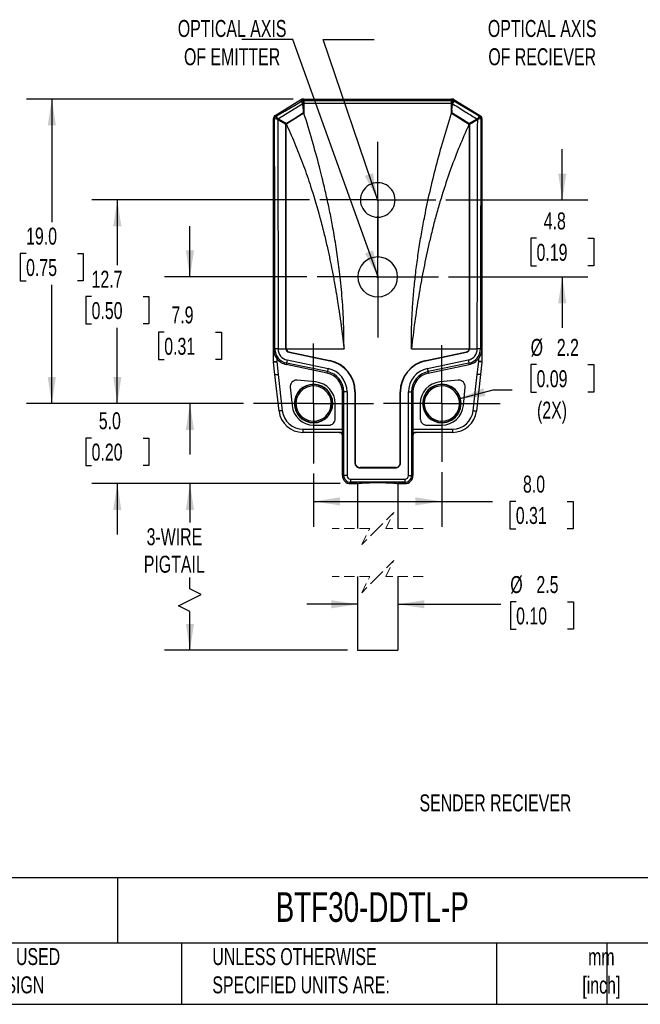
# Model space of a CAD drawing. Header units: millimetres. Extents: x 3 to 137, y 3 to 105.
# Tile 2 of 5: x 72 to 110, y 3 to 65. Entities that reach past the tile are written whole.
import ezdxf

# ---------------------------------------------------------------- set-up
doc = ezdxf.new("R2010")
doc.units = ezdxf.units.MM
doc.header["$LTSCALE"] = 0.5
doc.linetypes.add('CENTERX2', pattern=[20.32, 12.7, -2.54, 2.54, -2.54])
doc.linetypes.add('HIDDEN', pattern=[1.905, 1.27, -0.635])
doc.layers.add('CENTER', color=40, linetype='CENTERX2')
doc.layers.add('DIMENSIONS', color=140, linetype='Continuous', lineweight=25)
doc.layers.add('TEXT', color=140, linetype='Continuous', lineweight=25)
doc.styles.add('SLDTEXTSTYLE0', font='TXT', dxfattribs={"width": 0.7})
doc.dimstyles.new('SLDDIMSTYLE0', dxfattribs={"dimtxt": 1.079004, "dimasz": 1.651, "dimexe": 0, "dimexo": 0.0625, "dimgap": 0.269751, "dimtad": 0, "dimtih": 1, "dimtoh": 1, "dimrnd": 1e-09, "dimzin": 12, "dimdsep": 46, "dimtxsty": 'SLDTEXTSTYLE0', "dimsah": 1, "dimcen": 0.09, "dimadec": 0, "dimazin": 3, "dimtfac": 1, "dimtmove": 0, "dimatfit": 0, "dimfxl": 0, "dimfrac": 2, "dimtolj": 1, "dimtzin": 12, "dimarcsym": 0})
doc.dimstyles.new('SLDDIMSTYLE1', dxfattribs={"dimtxt": 1.079004, "dimasz": 1.651, "dimexe": 0, "dimexo": 0.0625, "dimgap": 0.269751, "dimtad": 0, "dimtih": 1, "dimtoh": 1, "dimrnd": 1e-09, "dimzin": 12, "dimdsep": 46, "dimtxsty": 'SLDTEXTSTYLE0', "dimsah": 1, "dimcen": 0.09, "dimadec": 0, "dimazin": 3, "dimtfac": 1, "dimtofl": 0, "dimtmove": 0, "dimatfit": 3, "dimfxl": 0, "dimfrac": 2, "dimtolj": 1, "dimtzin": 12, "dimarcsym": 0})
doc.dimstyles.new('SLDDIMSTYLE2', dxfattribs={"dimtxt": 1.079004, "dimasz": 1.651, "dimexe": 0, "dimexo": 0.0625, "dimgap": 0.269751, "dimtad": 0, "dimtih": 1, "dimtoh": 1, "dimrnd": 1e-09, "dimzin": 4, "dimdsep": 46, "dimtxsty": 'SLDTEXTSTYLE0', "dimsah": 1, "dimcen": 0.09, "dimadec": 0, "dimazin": 1, "dimtfac": 1, "dimtofl": 0, "dimtmove": 0, "dimatfit": 3, "dimfxl": 0, "dimfrac": 2, "dimtolj": 1, "dimtzin": 12, "dimarcsym": 0})
doc.dimstyles.new('SLDDIMSTYLE3', dxfattribs={"dimtxt": 1.079004, "dimasz": 1.651, "dimexe": 0, "dimexo": 0.0625, "dimgap": 0.269751, "dimtad": 0, "dimtih": 1, "dimtoh": 1, "dimrnd": 1e-09, "dimzin": 12, "dimdsep": 46, "dimtxsty": 'SLDTEXTSTYLE0', "dimsah": 1, "dimcen": 0, "dimadec": 0, "dimazin": 3, "dimtfac": 1, "dimtofl": 0, "dimtmove": 0, "dimatfit": 3, "dimfxl": 0, "dimfrac": 2, "dimtolj": 1, "dimtzin": 12, "dimarcsym": 0})
doc.dimstyles.new('SLDDIMSTYLE4', dxfattribs={"dimtxt": 1.079004, "dimasz": 1.651, "dimexe": 0, "dimexo": 0.0625, "dimgap": 0.269751, "dimtad": 0, "dimtih": 1, "dimtoh": 1, "dimrnd": 1e-09, "dimzin": 4, "dimdsep": 46, "dimtxsty": 'SLDTEXTSTYLE0', "dimsah": 1, "dimcen": 0.09, "dimadec": 0, "dimazin": 1, "dimtfac": 1, "dimtmove": 0, "dimatfit": 0, "dimfxl": 0, "dimfrac": 2, "dimtolj": 1, "dimtzin": 12, "dimarcsym": 0})
doc.dimstyles.new('SLDDIMSTYLE7', dxfattribs={"dimtxt": 0.18, "dimasz": 1.651, "dimexe": 0, "dimexo": 0.0625, "dimgap": 0, "dimtad": 0, "dimtih": 1, "dimtoh": 1, "dimdec": 0, "dimrnd": 1e-09, "dimzin": 0, "dimdsep": 46, "dimtxsty": 'Standard', "dimsah": 1, "dimcen": 0.09, "dimadec": 0, "dimazin": 0, "dimtfac": 1.651, "dimtdec": 0, "dimtofl": 0, "dimtmove": 0, "dimatfit": 3, "dimfxl": 0, "dimfrac": 2, "dimtolj": 1, "dimtzin": 0, "dimarcsym": 0})

# ---------------------------------------------------------------- blocks, each defined once
blk = doc.blocks.new('_D')
at = {"layer": 'DIMENSIONS'}
for p, q in [((82.407, 48.562), (82.407, 51.737)), ((89.696, 48.562), (80.819, 48.562)), ((80.804, 45.113), (80.441, 45.113)), ((80.441, 45.113), (80.441, 43.398)), ((84.01, 45.113), (84.372, 45.113)), ((84.372, 45.113), (84.372, 43.398)), ((80.441, 43.398), (80.804, 43.398)), ((84.372, 43.398), (84.01, 43.398)), ((85.739, 40.662), (80.819, 40.662)), ((82.407, 40.662), (82.407, 37.487))]:
    blk.add_line(p, q, dxfattribs=at)
for points in [[(82.407, 48.562), (82.661, 50.213), (82.153, 50.213)], [(82.407, 40.662), (82.153, 39.011), (82.661, 39.011)]]:
    blk.add_solid(points, dxfattribs=at)
at = {"layer": 'DIMENSIONS', "char_height": 1.0583, "attachment_point": 1, "style": 'SLDTEXTSTYLE0'}
for s, insert in [('7.9', (81.252, 46.719)), ('0.31', (80.804, 44.762))]:
    blk.add_mtext(s, dxfattribs=dict(at, insert=insert))
blk = doc.blocks.new('_D_1')
at = {"layer": 'DIMENSIONS'}
for p, q in [((89.861, 53.362), (76.289, 53.362)), ((77.877, 53.362), (77.877, 49.298)), ((76.274, 47.342), (75.911, 47.342)), ((75.911, 47.342), (75.911, 45.627)), ((79.48, 47.342), (79.842, 47.342)), ((79.842, 47.342), (79.842, 45.627)), ((75.911, 45.627), (76.274, 45.627)), ((79.842, 45.627), (79.48, 45.627)), ((77.877, 40.662), (77.877, 45.385)), ((85.739, 40.662), (76.289, 40.662))]:
    blk.add_line(p, q, dxfattribs=at)
for points in [[(77.877, 53.362), (77.623, 51.711), (78.131, 51.711)], [(77.877, 40.662), (78.131, 42.313), (77.623, 42.313)]]:
    blk.add_solid(points, dxfattribs=at)
at = {"layer": 'DIMENSIONS', "char_height": 1.0583, "attachment_point": 1, "style": 'SLDTEXTSTYLE0'}
for s, insert in [('12.7', (76.274, 48.948)), ('0.50', (76.274, 46.991))]:
    blk.add_mtext(s, dxfattribs=dict(at, insert=insert))
blk = doc.blocks.new('_D_2')
at = {"layer": 'DIMENSIONS'}
for p, q in [((88.836, 59.662), (72.205, 59.662)), ((73.793, 59.662), (73.793, 51.985)), ((72.19, 50.028), (71.827, 50.028)), ((71.827, 50.028), (71.827, 48.314)), ((75.396, 50.028), (75.758, 50.028)), ((75.758, 50.028), (75.758, 48.314)), ((71.827, 48.314), (72.19, 48.314)), ((73.793, 40.662), (73.793, 48.072)), ((75.758, 48.314), (75.396, 48.314)), ((85.739, 40.662), (72.205, 40.662))]:
    blk.add_line(p, q, dxfattribs=at)
for points in [[(73.793, 59.662), (73.539, 58.011), (74.047, 58.011)], [(73.793, 40.662), (74.047, 42.313), (73.539, 42.313)]]:
    blk.add_solid(points, dxfattribs=at)
at = {"layer": 'DIMENSIONS', "char_height": 1.0583, "attachment_point": 1, "style": 'SLDTEXTSTYLE0'}
for s, insert in [('19.0', (72.19, 51.634)), ('0.75', (72.19, 49.678))]:
    blk.add_mtext(s, dxfattribs=dict(at, insert=insert))
blk = doc.blocks.new('_D_3')
at = {"layer": 'DIMENSIONS'}
for p, q in [((104.018, 43.087), (103.656, 43.087)), ((103.656, 43.087), (103.656, 41.372)), ((107.224, 43.087), (107.587, 43.087)), ((107.587, 43.087), (107.587, 41.372)), ((99.177, 40.947), (101.314, 41.52)), ((101.314, 41.52), (102.5, 41.52)), ((103.656, 41.372), (104.018, 41.372)), ((107.587, 41.372), (107.224, 41.372))]:
    blk.add_line(p, q, dxfattribs=at)
blk.add_solid([(99.177, 40.947), (100.837, 41.129), (100.706, 41.62)], dxfattribs=at)
at = {"layer": 'DIMENSIONS', "char_height": 1.0583, "attachment_point": 1, "style": 'SLDTEXTSTYLE0'}
for s, insert in [('%%c', (103.652, 44.692)), ('2.2', (105.281, 44.692)), ('0.09', (104.018, 42.736)), ('(2X)', (104.048, 40.78))]:
    blk.add_mtext(s, dxfattribs=dict(at, insert=insert))
blk = doc.blocks.new('_D_4')
at = {"layer": 'DIMENSIONS'}
for p, q in [((105.621, 53.362), (105.621, 56.537)), ((98.368, 53.362), (107.209, 53.362)), ((104.018, 50.978), (103.656, 50.978)), ((103.656, 50.978), (103.656, 49.263)), ((107.224, 50.978), (107.587, 50.978)), ((107.587, 50.978), (107.587, 49.263)), ((103.656, 49.263), (104.018, 49.263)), ((107.587, 49.263), (107.224, 49.263)), ((98.533, 48.562), (107.209, 48.562)), ((105.621, 48.562), (105.621, 45.387))]:
    blk.add_line(p, q, dxfattribs=at)
for points in [[(105.621, 53.362), (105.875, 55.013), (105.367, 55.013)], [(105.621, 48.562), (105.367, 46.911), (105.875, 46.911)]]:
    blk.add_solid(points, dxfattribs=at)
at = {"layer": 'DIMENSIONS', "char_height": 1.0583, "attachment_point": 1, "style": 'SLDTEXTSTYLE0'}
for s, insert in [('4.8', (104.467, 52.584)), ('0.19', (104.018, 50.627))]:
    blk.add_mtext(s, dxfattribs=dict(at, insert=insert))
blk = doc.blocks.new('_D_5')
at = {"layer": 'DIMENSIONS'}
for p, q in [((102.746, 28.289), (102.384, 28.289)), ((102.384, 28.289), (102.384, 26.574)), ((105.953, 28.289), (106.315, 28.289)), ((106.315, 28.289), (106.315, 26.574)), ((92.864, 28.137), (89.689, 28.137)), ((95.364, 28.137), (101.785, 28.137)), ((102.384, 26.574), (102.746, 26.574)), ((106.315, 26.574), (105.953, 26.574))]:
    blk.add_line(p, q, dxfattribs=at)
for points in [[(92.864, 28.137), (91.213, 28.391), (91.213, 27.883)], [(95.364, 28.137), (97.015, 27.883), (97.015, 28.391)]]:
    blk.add_solid(points, dxfattribs=at)
at = {"layer": 'DIMENSIONS', "char_height": 1.0583, "attachment_point": 1, "style": 'SLDTEXTSTYLE0'}
for s, insert in [('%%c', (102.381, 29.895)), ('2.5', (104.01, 29.895)), ('0.10', (102.746, 27.938))]:
    blk.add_mtext(s, dxfattribs=dict(at, insert=insert))
blk = doc.blocks.new('_D_6')
at = {"layer": 'DIMENSIONS'}
for p, q in [((91.779, 35.663), (80.819, 35.663)), ((82.407, 35.663), (82.407, 33.228)), ((82.407, 29.094), (82.407, 29.799)), ((83.112, 28.741), (82.407, 29.094)), ((81.701, 28.035), (83.112, 28.741)), ((82.407, 27.683), (81.701, 28.035)), ((82.407, 25.263), (82.407, 27.683)), ((92.229, 25.263), (80.819, 25.263))]:
    blk.add_line(p, q, dxfattribs=at)
for points in [[(82.407, 35.663), (82.153, 34.012), (82.661, 34.012)], [(82.407, 25.263), (82.661, 26.914), (82.153, 26.914)]]:
    blk.add_solid(points, dxfattribs=at)
at = {"layer": 'DIMENSIONS', "char_height": 1.0583, "attachment_point": 1, "style": 'SLDTEXTSTYLE0'}
for s, insert in [('3-WIRE', (79.705, 32.878)), ('PIGTAIL', (79.529, 31.163))]:
    blk.add_mtext(s, dxfattribs=dict(at, insert=insert))
blk = doc.blocks.new('_D_7')
at = {"layer": 'DIMENSIONS'}
for p, q in [((77.877, 40.662), (77.877, 43.837)), ((85.739, 40.662), (76.289, 40.662)), ((76.274, 38.51), (75.911, 38.51)), ((75.911, 38.51), (75.911, 36.795)), ((79.48, 38.51), (79.842, 38.51)), ((79.842, 38.51), (79.842, 36.795)), ((75.911, 36.795), (76.274, 36.795)), ((79.842, 36.795), (79.48, 36.795)), ((91.779, 35.663), (76.289, 35.663)), ((77.877, 35.663), (77.877, 32.488))]:
    blk.add_line(p, q, dxfattribs=at)
for points in [[(77.877, 40.662), (78.131, 42.313), (77.623, 42.313)], [(77.877, 35.663), (77.623, 34.012), (78.131, 34.012)]]:
    blk.add_solid(points, dxfattribs=at)
at = {"layer": 'DIMENSIONS', "char_height": 1.0583, "attachment_point": 1, "style": 'SLDTEXTSTYLE0'}
for s, insert in [('5.0', (76.723, 40.116)), ('0.20', (76.274, 38.159))]:
    blk.add_mtext(s, dxfattribs=dict(at, insert=insert))
blk = doc.blocks.new('_D_8')
at = {"layer": 'DIMENSIONS'}
for p, q in [((90.114, 36.287), (90.114, 32.968)), ((98.114, 36.387), (98.114, 32.968)), ((90.114, 34.555), (98.114, 34.555)), ((98.114, 34.555), (101.266, 34.555)), ((102.724, 34.555), (102.362, 34.555)), ((102.362, 34.555), (102.362, 32.84)), ((105.93, 34.555), (106.293, 34.555)), ((106.293, 34.555), (106.293, 32.84)), ((102.362, 32.84), (102.724, 32.84)), ((106.293, 32.84), (105.93, 32.84))]:
    blk.add_line(p, q, dxfattribs=at)
for points in [[(90.114, 34.555), (91.765, 34.301), (91.765, 34.809)], [(98.114, 34.555), (96.463, 34.809), (96.463, 34.301)]]:
    blk.add_solid(points, dxfattribs=at)
at = {"layer": 'DIMENSIONS', "char_height": 1.0583, "attachment_point": 1, "style": 'SLDTEXTSTYLE0'}
for s, insert in [('8.0', (103.173, 36.161)), ('0.31', (102.724, 34.205))]:
    blk.add_mtext(s, dxfattribs=dict(at, insert=insert))
blk = doc.blocks.new('SW_CENTERMARKSYMBOL_0')
at = {"layer": 'CENTER', "color": 0}
for p, q in [((0, 2.54), (0, 3.619)), ((0, 0), (0, 2.54)), ((-2.54, 0), (-3.619, 0)), ((0, 0), (-2.54, 0)), ((0, 0), (0, -2.54)), ((0, 0), (2.54, 0)), ((2.54, 0), (3.619, 0)), ((0, -2.54), (0, -3.619))]:
    blk.add_line(p, q, dxfattribs=at)
blk = doc.blocks.new('SW_CENTERMARKSYMBOL_1')
at = {"layer": 'CENTER', "color": 0}
for p, q in [((0, 2.54), (0, 3.784)), ((0, 0), (0, 2.54)), ((-2.54, 0), (-3.784, 0)), ((0, 0), (-2.54, 0)), ((0, 0), (0, -2.54)), ((0, 0), (2.54, 0)), ((2.54, 0), (3.784, 0)), ((0, -2.54), (0, -3.784))]:
    blk.add_line(p, q, dxfattribs=at)
blk = doc.blocks.new('SW_CENTERMARKSYMBOL_2')
at = {"layer": 'CENTER', "color": 0}
for p, q in [((0, 2.54), (0, 3.64)), ((0, 0), (0, 2.54)), ((-2.54, 0), (-3.64, 0)), ((0, 0), (-2.54, 0)), ((0, 0), (0, -2.54)), ((0, 0), (2.54, 0)), ((2.54, 0), (3.64, 0)), ((0, -2.54), (0, -3.64))]:
    blk.add_line(p, q, dxfattribs=at)
blk = doc.blocks.new('SW_CENTERMARKSYMBOL_3')
at = {"layer": 'CENTER', "color": 0}
for p, q in [((0, 2.54), (0, 3.74)), ((0, 0), (0, 2.54)), ((-2.54, 0), (-3.74, 0)), ((0, 0), (-2.54, 0)), ((0, 0), (0, -2.54)), ((0, 0), (2.54, 0)), ((2.54, 0), (3.74, 0)), ((0, -2.54), (0, -3.74))]:
    blk.add_line(p, q, dxfattribs=at)

msp = doc.modelspace()

# ---------------------------------------------------------------- linework, layer by layer
for p, q in [((89.36635, 59.63302), (87.70998, 58.62079)), ((89.38695, 59.55993), (89.36638, 59.63304)), ((89.47053, 59.66234), (89.4911, 59.58923)), ((89.47057, 59.66234), (89.49433, 59.66234)), ((89.49433, 59.66234), (89.49433, 59.57774)), ((89.51433, 59.66234), (89.49433, 59.66234)), ((89.51433, 59.66234), (98.71433, 59.66234)), ((89.51433, 59.66234), (89.51433, 59.5727)), ((98.71433, 59.5727), (98.71433, 59.66234)), ((98.73433, 59.66234), (98.71433, 59.66234)), ((98.73433, 59.66234), (98.7581, 59.66234)), ((98.73433, 59.57774), (98.73433, 59.66234)), ((98.73757, 59.58923), (98.75814, 59.66234)), ((98.86228, 59.63304), (98.84171, 59.55993)), ((98.86232, 59.63302), (100.51869, 58.62079)), ((89.44402, 59.36557), (87.92062, 58.41536)), ((89.37021, 59.53032), (89.3916, 59.5434)), ((89.3916, 59.5434), (89.38695, 59.55993)), ((89.49433, 59.37211), (89.4505, 59.34532)), ((89.49433, 58.96118), (89.4505, 59.34532)), ((89.4911, 59.58923), (89.49433, 59.57774)), ((89.49433, 59.57774), (89.49433, 59.5727)), ((89.49433, 59.5727), (89.49433, 59.37529)), ((89.49433, 59.4402), (89.51433, 59.4522)), ((89.49433, 59.37529), (89.49433, 59.37297)), ((89.49433, 59.37297), (89.49433, 59.37211)), ((89.49433, 59.37211), (89.49433, 58.96118)), ((89.49433, 59.35297), (89.51433, 59.35297)), ((89.51433, 59.5727), (98.71433, 59.5727)), ((89.51433, 59.5727), (89.51433, 59.37297)), ((89.51433, 59.37297), (89.51433, 58.78589)), ((98.71433, 59.37297), (89.51433, 59.37297)), ((98.71433, 59.37297), (98.71433, 59.5727)), ((98.73433, 59.4402), (98.71433, 59.4522)), ((98.71433, 58.78589), (98.71433, 59.37297)), ((98.73433, 59.30964), (98.71433, 59.30964)), ((98.73433, 59.57774), (98.73757, 59.58923)), ((98.73433, 59.5727), (98.73433, 59.57774)), ((98.73433, 59.37529), (98.73433, 59.5727)), ((98.73433, 59.37297), (98.73433, 59.37529)), ((98.73433, 59.37211), (98.73433, 59.37297)), ((98.77816, 59.34532), (98.73433, 59.37211)), ((98.73433, 58.96118), (98.73433, 59.37211)), ((98.73433, 58.96118), (98.77816, 59.34532)), ((98.84171, 59.55993), (98.83706, 59.5434)), ((98.83706, 59.5434), (98.85845, 59.53032)), ((87.61433, 58.45017), (87.61433, 58.45033)), ((87.68146, 58.41268), (87.61433, 58.45033)), ((87.61433, 44.07471), (87.61433, 58.45017)), ((87.70991, 58.62075), (87.77682, 58.58322)), ((87.88133, 58.37217), (87.85479, 58.42346)), ((87.92062, 58.41536), (88.42822, 58.12439)), ((89.51433, 58.78589), (88.44795, 58.11316)), ((89.49433, 58.79693), (89.43433, 58.75907)), ((89.43433, 58.75907), (89.43433, 58.75933)), ((89.49433, 58.79693), (89.49433, 58.96118)), ((98.71433, 58.78589), (99.78072, 58.11316)), ((98.73433, 58.96118), (98.73433, 58.79693)), ((98.79433, 58.75907), (98.73433, 58.79693)), ((98.79433, 58.75931), (98.79433, 58.75907)), ((99.80044, 58.12439), (100.31154, 58.41593)), ((100.37387, 58.42346), (100.34733, 58.37217)), ((100.45174, 58.58316), (100.51875, 58.62075)), ((100.61433, 58.45033), (100.5472, 58.41268)), ((100.61433, 58.45033), (100.61433, 58.45017)), ((100.61433, 58.45017), (100.61433, 44.07471)), ((88.39433, 58.06007), (88.39433, 58.10297)), ((88.39433, 44.07471), (88.39433, 58.06007)), ((88.41433, 58.04777), (88.41433, 58.09195)), ((88.41433, 44.07471), (88.41433, 58.04777)), ((99.80044, 58.12439), (99.83433, 58.10297)), ((99.81433, 58.09195), (99.81433, 58.04777)), ((99.81433, 58.04777), (99.81433, 44.07471)), ((99.83433, 58.10297), (99.83433, 58.06007)), ((99.83433, 58.06007), (99.83433, 44.07471)), ((94.11433, 53.39148), (94.11433, 53.39241)), ((94.11433, 53.38288), (94.11433, 53.39148)), ((94.11433, 53.33321), (94.11433, 53.33227)), ((94.06963, 48.56234), (94.06085, 48.56234)), ((94.09201, 48.56234), (94.0868, 48.56234)), ((94.11433, 48.60213), (94.11433, 48.58988)), ((94.13666, 48.56234), (94.14187, 48.56234)), ((94.15903, 48.56234), (94.16782, 48.56234)), ((87.61433, 44.07471), (87.70397, 44.07471)), ((87.61433, 43.27367), (87.61433, 44.07471)), ((87.9037, 44.07471), (88.39433, 44.07471)), ((88.41433, 44.07471), (92.01403, 44.06884)), ((88.56926, 43.85937), (91.11996, 43.32551)), ((88.57336, 43.87895), (91.12406, 43.34508)), ((96.21462, 44.06884), (99.81433, 44.07471)), ((97.10461, 43.34508), (99.6553, 43.87895)), ((97.1087, 43.32551), (99.6594, 43.85937)), ((99.83433, 44.07471), (100.32496, 44.07471)), ((100.52469, 44.07471), (100.32496, 44.07471)), ((100.52469, 44.07471), (100.61433, 44.07471)), ((100.61433, 44.07471), (100.61433, 43.27367)), ((87.61433, 43.27367), (87.81433, 43.27367)), ((87.70529, 42.46234), (87.61561, 43.25108)), ((87.81433, 43.47471), (87.81433, 43.27367)), ((87.81433, 43.27367), (87.90658, 42.46234)), ((88.42783, 43.18366), (88.40947, 43.09592)), ((90.96017, 42.56205), (88.40947, 43.09592)), ((90.97853, 42.64979), (88.42783, 43.18366)), ((88.46875, 43.37915), (91.01945, 42.84528)), ((97.20922, 42.84528), (99.75991, 43.37915)), ((99.80083, 43.18366), (97.25013, 42.64979)), ((97.2685, 42.56205), (99.8192, 43.09592)), ((99.8192, 43.09592), (99.80083, 43.18366)), ((100.32209, 42.46234), (100.41433, 43.27367)), ((100.41433, 43.27367), (100.41433, 43.47471)), ((100.61433, 43.27367), (100.41433, 43.27367)), ((100.61305, 43.25108), (100.52338, 42.46234)), ((87.70529, 42.46234), (87.90658, 42.46234)), ((87.96332, 40.19289), (87.70529, 42.46234)), ((87.90658, 42.46234), (88.16203, 40.21548)), ((90.96017, 42.56205), (90.97853, 42.64979)), ((97.25013, 42.64979), (97.2685, 42.56205)), ((100.06663, 40.21548), (100.32209, 42.46234)), ((100.52338, 42.46234), (100.26535, 40.19289)), ((100.52338, 42.46234), (100.32209, 42.46234)), ((90.24317, 42.00618), (89.09695, 42.11607)), ((99.13171, 42.11607), (97.98549, 42.00618)), ((88.6606, 41.67972), (88.77049, 40.5335)), ((92.00397, 41.3875), (91.91433, 41.3875)), ((91.91433, 39.06234), (91.91433, 41.3875)), ((92.00397, 36.16234), (92.00397, 41.3875)), ((92.2037, 41.3875), (92.00397, 41.3875)), ((92.2037, 41.3875), (92.2037, 36.16234)), ((92.69433, 41.3875), (92.69433, 36.96234)), ((92.71433, 41.3875), (92.71433, 36.96234)), ((95.51433, 36.96234), (95.51433, 41.3875)), ((95.53433, 36.96234), (95.53433, 41.3875)), ((96.02496, 36.16234), (96.02496, 41.3875)), ((96.02496, 41.3875), (96.22469, 41.3875)), ((96.22469, 41.3875), (96.22469, 36.16234)), ((96.31433, 41.3875), (96.22469, 41.3875)), ((96.31433, 41.3875), (96.31433, 39.06234)), ((99.45817, 40.5335), (99.56806, 41.67972)), ((91.46433, 39.71234), (91.46433, 40.66234)), ((96.76433, 40.66234), (96.76433, 39.71234)), ((89.45371, 39.06234), (91.91433, 39.06234)), ((89.45371, 39.06234), (89.45371, 38.86234)), ((91.71433, 38.86234), (89.45371, 38.86234)), ((90.11433, 39.31234), (91.06433, 39.31234)), ((91.71433, 38.86234), (91.91433, 38.86234)), ((91.91433, 38.67715), (91.91433, 39.06234)), ((96.31433, 39.06234), (96.31433, 38.67715)), ((96.31433, 39.06234), (98.77495, 39.06234)), ((96.31433, 38.86234), (96.51433, 38.86234)), ((98.77495, 38.86234), (96.51433, 38.86234)), ((97.16433, 39.31234), (98.11433, 39.31234)), ((98.77495, 39.06234), (98.77495, 38.86234)), ((91.91433, 38.66234), (91.91433, 38.67715)), ((91.91433, 36.16234), (91.91433, 38.66234)), ((91.91461, 38.66234), (91.91434, 38.66234)), ((91.91461, 38.66234), (91.91461, 36.16234)), ((96.31406, 36.16234), (96.31406, 38.66234)), ((96.31406, 38.66234), (96.31433, 38.66234)), ((96.31433, 38.66234), (96.31433, 38.67715)), ((96.31433, 38.66234), (96.31433, 36.16234)), ((95.21433, 36.66234), (93.01433, 36.66234)), ((93.01433, 36.64234), (95.21433, 36.64234)), ((91.91461, 36.16234), (91.91434, 36.16234)), ((91.91461, 36.16234), (92.00397, 36.16234)), ((92.2037, 36.16234), (92.00397, 36.16234)), ((92.41433, 35.95171), (95.81433, 35.95171)), ((92.41433, 35.95171), (92.41433, 35.75198)), ((92.41433, 35.75198), (92.41433, 35.66261)), ((95.81433, 35.75198), (92.41433, 35.75198)), ((92.41433, 35.66261), (92.86434, 35.66261)), ((92.41433, 35.66261), (92.41433, 35.66234)), ((92.86434, 35.66234), (92.41433, 35.66234)), ((92.86433, 35.66241), (92.86433, 32.85883)), ((95.36432, 35.66261), (95.81433, 35.66261)), ((95.81433, 35.66234), (95.36432, 35.66234)), ((95.36433, 35.66241), (95.36433, 32.85883)), ((95.81433, 35.95171), (95.81433, 35.75198)), ((95.81433, 35.66261), (95.81433, 35.75198)), ((95.81433, 35.66261), (95.81433, 35.66234)), ((96.02496, 36.16234), (96.22469, 36.16234)), ((96.22469, 36.16234), (96.31406, 36.16234)), ((96.31406, 36.16234), (96.31433, 36.16234)), ((92.86433, 29.85883), (92.86433, 25.2627)), ((95.36433, 29.85883), (95.36433, 25.2627)), ((92.86433, 25.2627), (95.36433, 25.2627))]:
    msp.add_line(p, q)
at = {"color": 7, "linetype": 'HIDDEN', "lineweight": 18}
for p, q in [((95.11433, 33.85883), (94.11433, 32.85883)), ((94.61433, 32.85883), (95.11433, 33.85883)), ((93.61433, 32.85883), (91.27683, 32.85883)), ((94.11433, 32.85883), (93.11433, 31.85883)), ((93.11433, 31.85883), (93.61433, 32.85883)), ((96.95183, 32.85883), (94.61433, 32.85883)), ((95.11433, 30.85883), (94.11433, 29.85883)), ((94.61433, 29.85883), (95.11433, 30.85883)), ((93.61433, 29.85883), (91.27683, 29.85883)), ((94.11433, 29.85883), (93.11433, 28.85883)), ((93.11433, 28.85883), (93.61433, 29.85883)), ((96.95183, 29.85883), (94.61433, 29.85883))]:
    msp.add_line(p, q, dxfattribs=at)
at = {"flags": 128}
for points in [[(87.77682, 58.58322), (88.31864, 58.90531), (88.6692, 59.11367), (89.01972, 59.32201), (89.37021, 59.53032)], [(89.49433, 59.37529), (89.47486, 59.40716), (89.45612, 59.43783), (89.43878, 59.4662), (89.42345, 59.49129), (89.41067, 59.5122), (89.40089, 59.5282), (89.39446, 59.53872), (89.3916, 59.5434)], [(98.73433, 59.37529), (98.75381, 59.40716), (98.77255, 59.43783), (98.78989, 59.4662), (98.80522, 59.49129), (98.818, 59.5122), (98.82777, 59.5282), (98.83421, 59.53872), (98.83706, 59.5434)], [(100.45048, 58.58393), (99.55947, 59.11367), (98.85845, 59.53032)], [(89.43433, 58.75933), (88.87595, 58.40695), (88.43725, 58.13009)], [(99.79142, 58.13009), (99.23306, 58.48244), (98.79433, 58.75931)], [(88.39433, 58.10297), (88.41347, 58.11506), (88.42822, 58.12439)], [(88.44795, 58.11316), (88.42927, 58.10138), (88.41433, 58.09195)], [(88.44292, 58.03017), (88.42691, 58.04002), (88.41433, 58.04777)], [(88.43725, 58.13009), (88.43219, 58.12689), (88.42822, 58.12439)], [(99.81433, 58.09195), (99.79535, 58.10393), (99.78072, 58.11316)], [(99.81433, 58.04777), (99.79832, 58.03791), (99.78575, 58.03017)], [(99.80044, 58.12439), (99.79539, 58.12758), (99.79142, 58.13009)], [(87.9037, 44.07471), (87.82959, 44.07471), (87.76603, 44.07471), (87.72207, 44.07471), (87.70397, 44.07471)], [(87.61561, 43.25108), (87.61943, 43.25151), (87.63074, 43.2528), (87.6491, 43.25489), (87.67382, 43.2577), (87.70393, 43.26112), (87.73829, 43.26503), (87.77556, 43.26927), (87.81433, 43.27367)], [(88.46875, 43.37915), (88.46102, 43.34221), (88.45357, 43.30661), (88.44666, 43.27361), (88.44055, 43.2444), (88.43545, 43.22003), (88.43154, 43.20137), (88.42897, 43.1891), (88.42783, 43.18366)], [(99.75991, 43.37915), (99.76764, 43.34221), (99.7751, 43.30661), (99.782, 43.27361), (99.78812, 43.2444), (99.79322, 43.22003), (99.79712, 43.20137), (99.79969, 43.1891), (99.80083, 43.18366)], [(100.61305, 43.25108), (100.60923, 43.25151), (100.59793, 43.2528), (100.57956, 43.25489), (100.55485, 43.2577), (100.52474, 43.26112), (100.49038, 43.26503), (100.4531, 43.26927), (100.41433, 43.27367)], [(91.01945, 42.84528), (91.01172, 42.80835), (91.00427, 42.77274), (90.99736, 42.73974), (90.99125, 42.71053), (90.98614, 42.68616), (90.98224, 42.6675), (90.97967, 42.65523), (90.97853, 42.64979)], [(97.20922, 42.84528), (97.21695, 42.80835), (97.2244, 42.77274), (97.23131, 42.73974), (97.23742, 42.71053), (97.24252, 42.68616), (97.24642, 42.6675), (97.24899, 42.65523), (97.25013, 42.64979)], [(88.16203, 40.21548), (88.12327, 40.21107), (88.08599, 40.20684), (88.05163, 40.20293), (88.02152, 40.19951), (87.9968, 40.1967), (87.97844, 40.19461), (87.96713, 40.19332), (87.96332, 40.19289)], [(100.06663, 40.21548), (100.1054, 40.21107), (100.14268, 40.20684), (100.17703, 40.20293), (100.20715, 40.19951), (100.23186, 40.1967), (100.25022, 40.19461), (100.26153, 40.19332), (100.26535, 40.19289)]]:
    msp.add_lwpolyline(points, dxfattribs=at)
for centre, radius, start, end in [((89.49126, 59.38894), 0.20029, 90.045275, 121.3840188), ((89.4959, 59.37243), 0.20027, 90.4487333, 121.3848343), ((98.73276, 59.37243), 0.20027, 58.6151657, 89.5512667), ((98.73741, 59.38894), 0.20029, 58.6158348, 89.9548715), ((87.88176, 58.41235), 0.2003, 121.0611142, 179.9071803), ((87.82169, 57.55687), 0.86722, 87.8122717, 99.305361), ((87.7097, 58.688), 0.1247, 303.4367532, 304.3468453), ((86.98754, 59.89665), 1.70951, 300.4848909, 301.4206615), ((82.90418, 61.97637), 6.1451, 324.0898866, 324.607672), ((81.90174, 61.98122), 6.99588, 328.8827375, 329.3555561), ((106.30444, 61.96783), 6.96971, 210.654833, 211.1185629), ((105.33162, 61.98148), 6.15388, 215.3844303, 215.9097199), ((101.24335, 59.90034), 1.71382, 238.5800301, 239.5134344), ((100.40698, 57.55686), 0.86723, 80.6946614, 92.1877249), ((100.3469, 58.41235), 0.20031, 0.0932875, 58.8960874), ((94.11433, 53.36234), 1.07865, 89.999995, 270.000005), ((94.11433, 53.36234), 1.07865, 269.9999937, 90.0000063), ((94.11433, 53.36234), 0.03007, 90.0000717, 269.9999283), ((94.11433, 53.36234), 0.02914, 89.999913, 270.000087), ((94.11433, 53.36234), 0.02054, 89.9993135, 270.0006865), ((94.11433, 53.36234), 0.03007, 270.0000739, 89.9999261), ((94.11433, 53.36234), 0.02914, 269.9999153, 90.0000847), ((94.11433, 53.36234), 0.02054, 269.9993168, 90.0006832), ((94.11433, 48.56234), 1.24368, 90.0000032, 269.9999968), ((94.11433, 48.56234), 1.24368, 270.0000021, 89.9999979), ((94.11433, 48.56234), 0.05349, 90.0004332, 179.9994551), ((94.11433, 48.56234), 0.05349, 180.0000461, 269.9995668), ((94.11433, 48.56234), 0.0447, 0.0000303, 179.9999697), ((94.11433, 48.56234), 0.0447, 180.0000303, 359.9999697), ((94.11433, 48.56234), 0.03979, 90.0000332, 269.9999668), ((94.11433, 48.56234), 0.02753, 89.9998388, 180.0000729), ((94.11433, 48.56234), 0.02753, 179.9999271, 270.0001612), ((94.11433, 48.56234), 0.02232, 0.0003478, 179.9996522), ((94.11433, 48.56234), 0.02232, 179.9991526, 0.0008474), ((94.11433, 48.56234), 0.05349, 0.0005516, 89.9995627), ((94.11433, 48.56234), 0.03979, 270.0000297, 89.9999703), ((94.11433, 48.56234), 0.02753, 359.9999335, 90.0001561), ((94.11433, 48.56234), 0.02753, 269.9998439, 0.0000665), ((94.11433, 48.56234), 0.05349, 270.0004373, 359.9999472), ((88.61433, 44.07471), 1, 180.0000256, 216.8698929), ((88.61433, 44.07471), 0.91036, 180.0000301, 258.1785133), ((88.61433, 44.07471), 0.71063, 179.999949, 258.1785457), ((88.61433, 44.07471), 0.22, 180.0002017, 258.1783773), ((88.61433, 44.07471), 0.2, 180.0001313, 258.1784501), ((99.61433, 44.07471), 0.2, 281.8215499, 359.9998687), ((99.61433, 44.07471), 0.22, 281.8215265, 0.0000437), ((99.61433, 44.07471), 0.71063, 281.8215364, 359.9999689), ((99.61433, 44.07471), 0.91036, 281.8214635, 0.0000292), ((99.61433, 44.07471), 1, 323.1301071, 359.9999744), ((87.81442, 43.27368), 0.20008, 180.0009464, 186.4846396), ((88.61433, 44.07471), 1, 216.8698976, 258.1785292), ((90.71433, 41.3875), 1.98, 359.999995, 78.1785168), ((90.71433, 41.3875), 2, 359.9999999, 78.1785098), ((97.51433, 41.3875), 2, 101.8214948, 179.9999996), ((97.51433, 41.3875), 1.98, 101.8214879, 180.0000044), ((99.61433, 44.07471), 1, 281.8214708, 323.1301024), ((100.41439, 43.27367), 0.19994, 353.5118347, 0.0002251), ((90.71433, 41.3875), 1.2, 359.9999981, 78.1785119), ((90.71433, 41.3875), 1.28964, 359.9999979, 78.1785036), ((90.71433, 41.3875), 1.48937, 359.9999978, 78.1785072), ((97.51433, 41.3875), 1.48937, 101.8214964, 179.9999931), ((97.51433, 41.3875), 1.28964, 101.821482, 180.0000038), ((97.51433, 41.3875), 1.2, 101.8214782, 180.0000118), ((89.05878, 41.7179), 0.4, 89.9999582, 185.4764109), ((90.11433, 40.66234), 1.2, 90.0000111, 269.9999889), ((90.11433, 40.66234), 1.18, 90.000017, 269.999983), ((89.05878, 41.71788), 0.40002, 84.52374, 89.9999457), ((90.11433, 40.66234), 1.2, 270, 90), ((90.11433, 40.66234), 1.18, 269.9999943, 90.0000057), ((90.11433, 40.66234), 1.35, 0.0000029, 84.5236044), ((98.11433, 40.66234), 1.35, 95.4763758, 180.000006), ((98.11433, 40.66234), 1.2, 90.0000111, 269.9999889), ((98.11433, 40.66234), 1.18, 90.0000057, 269.9999943), ((98.11433, 40.66234), 1.2, 269.9999889, 90.0000111), ((98.11433, 40.66234), 1.18, 269.9999943, 90.0000057), ((99.16989, 41.71788), 0.40002, 90.0000543, 95.47626), ((99.16989, 41.7179), 0.4, 354.5235891, 89.9999751), ((90.11433, 40.66234), 1.1, 351.2396681, 171.2396908), ((98.11433, 40.66234), 1.1, 355.5783445, 175.5783129), ((90.11433, 40.66234), 1.1, 171.2396709, 351.239688), ((98.11433, 40.66234), 1.1, 175.5783202, 355.5783373), ((89.45371, 40.36234), 1.5, 186.4863871, 270.0000171), ((89.45371, 40.36234), 1.3, 186.4864059, 270.0000158), ((90.11433, 40.66234), 1.35, 185.476424, 269.9999687), ((98.11433, 40.66234), 1.35, 269.9999831, 354.5236044), ((98.77495, 40.36234), 1.3, 269.9999842, 353.5135941), ((98.77495, 40.36234), 1.5, 270.0000006, 353.5135952), ((91.06433, 39.71234), 0.4, 269.9999155, 0.0000512), ((97.16433, 39.71234), 0.4, 180.0000058, 270.0000276), ((91.71433, 38.66234), 0.2, 359.9998821, 90.0001179), ((96.51433, 38.66234), 0.2, 89.999835, 180.0002317), ((93.01433, 36.96234), 0.32, 179.9999751, 270.0000875), ((93.01433, 36.96234), 0.3, 180.0000025, 269.9999975), ((95.21433, 36.96234), 0.32, 269.9998917, 0.0000249), ((95.21433, 36.96234), 0.3, 269.9999803, 359.9999975), ((92.41433, 36.16234), 0.5, 180.0000533, 269.9999868), ((92.41433, 36.16234), 0.49973, 180.000048, 269.9999653), ((92.41433, 36.16234), 0.41036, 179.9999797, 270.0000691), ((92.41433, 36.16234), 0.21063, 180.0000122, 270.0000511), ((95.81433, 36.16234), 0.21063, 269.9999489, 359.9999878), ((95.81433, 36.16234), 0.41036, 269.9999472, 0.0000203), ((95.81433, 36.16234), 0.49973, 270.0000669, 359.9999064), ((95.81433, 36.16234), 0.5, 270.0000454, 359.9999012)]:
    msp.add_arc(centre, radius, start, end)
for points, knots in [([(89.47057, 59.66234), (89.44997, 59.66071), (89.41317, 59.6578), (89.38066, 59.64059), (89.36635, 59.63302)], [0, 0, 0, 0, 0.55986639, 1, 1, 1, 1]), ([(98.86232, 59.63302), (98.84388, 59.64237), (98.81097, 59.65907), (98.77425, 59.66134), (98.7581, 59.66234)], [0, 0, 0, 0, 0.56012316, 1, 1, 1, 1]), ([(89.44402, 59.36557), (89.43422, 59.38217), (89.41784, 59.40993), (89.39446, 59.45147), (89.38088, 59.48504), (89.36956, 59.51188), (89.37004, 59.52524), (89.37021, 59.53032)], [0, 0, 0, 0, 0.317382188, 0.530714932, 0.781881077, 0.917116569, 1, 1, 1, 1]), ([(89.4505, 59.34532), (89.44986, 59.34929), (89.44872, 59.35638), (89.44545, 59.36276), (89.44402, 59.36557)], [0, 0, 0, 0, 0.559934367, 1, 1, 1, 1]), ([(98.78465, 59.36557), (98.78288, 59.36197), (98.7797, 59.35554), (98.77863, 59.34845), (98.77816, 59.34532)], [0, 0, 0, 0, 0.55823344, 1, 1, 1, 1]), ([(98.78465, 59.36557), (98.79546, 59.38458), (98.81602, 59.42071), (98.84033, 59.46817), (98.85319, 59.50136), (98.8598, 59.51977), (98.85882, 59.52743), (98.85845, 59.53032)], [0, 0, 0, 0, 0.36070877, 0.68556509, 0.87401111, 0.95248432, 1, 1, 1, 1]), ([(98.78465, 59.36557), (98.78481, 59.36547), (98.78637, 59.3645), (98.79191, 59.36104), (98.81258, 59.34815), (99.08598, 59.17761), (99.58853, 58.86312), (100.0774, 58.56075), (100.31154, 58.41593)], [0, 0, 0, 0, 0.0003164, 0.00306062, 0.01090688, 0.04095473, 0.54067193, 1, 1, 1, 1]), ([(87.70998, 58.62079), (87.69483, 58.60966), (87.66403, 58.58703), (87.62475, 58.52937), (87.61826, 58.48012), (87.61433, 58.45033)], [0, 0, 0, 0, 0.276703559, 0.562533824, 1, 1, 1, 1]), ([(87.70397, 44.07471), (87.70353, 45.41358), (87.70263, 48.09091), (87.69715, 51.81948), (87.69009, 55.25994), (87.68434, 57.36192), (87.68146, 58.41268)], [0, 0, 0, 0, 0.28013724, 0.56019063, 0.78014532, 1, 1, 1, 1]), ([(87.77682, 58.58322), (87.77743, 58.58356), (87.77851, 58.58417), (87.77959, 58.58478), (87.78006, 58.58504)], [0, 0, 0, 0, 0.559987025, 1, 1, 1, 1]), ([(87.77842, 58.58394), (87.77812, 58.58381), (87.77759, 58.58357), (87.77705, 58.58333), (87.77682, 58.58322)], [0, 0, 0, 0, 0.56009699, 1, 1, 1, 1]), ([(87.85479, 58.42346), (87.84731, 58.43657), (87.834, 58.45987), (87.8148, 58.49649), (87.8002, 58.53218), (87.78699, 58.5627), (87.78428, 58.57922), (87.78122, 58.58498), (87.77965, 58.58457), (87.7789, 58.58418), (87.77842, 58.58394)], [0, 0, 0, 0, 0.2511135, 0.44616232, 0.68453603, 0.89953263, 0.9758357, 0.9854971, 0.99085853, 1, 1, 1, 1]), ([(87.78006, 58.58504), (87.78079, 58.58545), (87.78218, 58.58622), (87.78477, 58.58747), (87.78875, 58.58932), (87.79758, 58.58696), (87.80521, 58.56955), (87.82175, 58.54068), (87.84616, 58.49359), (87.86716, 58.45764), (87.87874, 58.43782)], [0, 0, 0, 0, 0.01333182, 0.02548493, 0.04641821, 0.08214721, 0.15684193, 0.33050791, 0.63087016, 1, 1, 1, 1]), ([(87.87874, 58.43782), (87.88067, 58.43536), (87.88472, 58.4302), (87.89682, 58.42321), (87.90686, 58.41969), (87.9137, 58.4173)], [0, 0, 0, 0, 0.22577866, 0.47269721, 1, 1, 1, 1]), ([(87.88133, 58.37217), (87.88456, 57.18163), (87.891, 54.79983), (87.89785, 51.22622), (87.90257, 47.65094), (87.90332, 45.26692), (87.9037, 44.07471)], [0, 0, 0, 0, 0.24980997, 0.49976769, 0.74984156, 1, 1, 1, 1]), ([(87.89099, 58.36581), (87.88915, 58.36695), (87.88587, 58.36897), (87.88272, 58.3712), (87.88133, 58.37217)], [0, 0, 0, 0, 0.56005307, 1, 1, 1, 1]), ([(88.39433, 58.06007), (88.30057, 58.11747), (88.13314, 58.21995), (87.96498, 58.32125), (87.89099, 58.36581)], [0, 0, 0, 0, 0.55999958, 1, 1, 1, 1]), ([(87.9137, 58.4173), (87.91498, 58.41689), (87.91726, 58.41616), (87.9196, 58.4156), (87.92062, 58.41536)], [0, 0, 0, 0, 0.56000195, 1, 1, 1, 1]), ([(92.01403, 44.06884), (92.01113, 44.59191), (92.00534, 45.63615), (91.91172, 47.1951), (91.79235, 48.43076), (91.67897, 49.34897), (91.59504, 49.95844), (91.50174, 50.5726), (91.40291, 51.16845), (91.30446, 51.71891), (91.20856, 52.2237), (91.11217, 52.70529), (91.01025, 53.19026), (90.90281, 53.67862), (90.78448, 54.19361), (90.64484, 54.77549), (90.3996, 55.74801), (90.03131, 57.10255), (89.68874, 58.21799), (89.51433, 58.78589)], [0, 0, 0, 0, 0.10467994, 0.20897532, 0.3124523, 0.35310399, 0.39414623, 0.43558699, 0.47743413, 0.51503371, 0.54750795, 0.58027419, 0.61333562, 0.64669512, 0.68035572, 0.7190968, 0.76646311, 0.88109907, 1, 1, 1, 1]), ([(96.21462, 44.06884), (96.21489, 44.40314), (96.21542, 45.0764), (96.25262, 46.09298), (96.31628, 47.12291), (96.40912, 48.1662), (96.53038, 49.22285), (96.68028, 50.29285), (96.85238, 51.33768), (97.07841, 52.54254), (97.3729, 53.91636), (97.76266, 55.50447), (98.20731, 57.13509), (98.5435, 58.22967), (98.71433, 58.78589)], [0, 0, 0, 0, 0.0669064, 0.13474492, 0.20356733, 0.27342328, 0.34436019, 0.41642338, 0.48965603, 0.55628292, 0.6617688, 0.77082736, 0.88354494, 1, 1, 1, 1]), ([(100.33767, 58.36581), (100.24352, 58.30907), (100.07538, 58.20775), (99.90798, 58.1052), (99.83433, 58.06007)], [0, 0, 0, 0, 0.55999942, 1, 1, 1, 1]), ([(100.34993, 58.43782), (100.34801, 58.43535), (100.344, 58.4302), (100.33193, 58.42315), (100.32191, 58.41958), (100.31508, 58.41714)], [0, 0, 0, 0, 0.22528144, 0.47150685, 1, 1, 1, 1]), ([(100.32497, 44.07471), (100.32534, 45.26692), (100.32609, 47.65094), (100.33081, 51.22622), (100.33766, 54.79983), (100.34411, 57.18163), (100.34733, 58.37217)], [0, 0, 0, 0, 0.250158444, 0.500232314, 0.750190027, 1, 1, 1, 1]), ([(100.34733, 58.37217), (100.34556, 58.37093), (100.34241, 58.36872), (100.33912, 58.3667), (100.33767, 58.36581)], [0, 0, 0, 0, 0.55996188, 1, 1, 1, 1]), ([(100.44931, 58.58457), (100.44925, 58.5846), (100.4488, 58.58485), (100.44755, 58.58551), (100.44506, 58.58683), (100.43717, 58.58845), (100.42812, 58.57541), (100.41745, 58.5576), (100.40148, 58.52835), (100.37875, 58.48748), (100.3604, 58.45587), (100.34993, 58.43782)], [0, 0, 0, 0, 0.0011247, 0.00828493, 0.02295529, 0.04731723, 0.13086901, 0.23484662, 0.40680109, 0.66141811, 1, 1, 1, 1]), ([(100.45048, 58.58392), (100.449, 58.58481), (100.44674, 58.58619), (100.44201, 58.58027), (100.44456, 58.56118), (100.42722, 58.5327), (100.41412, 58.49634), (100.39458, 58.4599), (100.38133, 58.43658), (100.37387, 58.42346)], [0, 0, 0, 0, 0.02367041, 0.03626163, 0.11051895, 0.32308966, 0.55873191, 0.75161955, 1, 1, 1, 1]), ([(100.61433, 58.45033), (100.61273, 58.46906), (100.60947, 58.50714), (100.58072, 58.57071), (100.54207, 58.60191), (100.51869, 58.62079)], [0, 0, 0, 0, 0.276704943, 0.562534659, 1, 1, 1, 1]), ([(100.5472, 58.41268), (100.54359, 57.07527), (100.53637, 54.39972), (100.52963, 50.67239), (100.52556, 47.23047), (100.52498, 45.1267), (100.52469, 44.07471)], [0, 0, 0, 0, 0.27983332, 0.5598192, 0.77988661, 1, 1, 1, 1]), ([(88.44795, 58.11316), (88.44496, 58.11096), (88.43895, 58.10653), (88.43086, 58.09352), (88.42796, 58.06596), (88.43692, 58.04452), (88.44292, 58.03017)], [0, 0, 0, 0, 0.12175233, 0.24475103, 0.4943253, 1, 1, 1, 1]), ([(88.44292, 58.03016), (88.62996, 57.61114), (89.00225, 56.77713), (89.49272, 55.50425), (89.98103, 54.09273), (90.2987, 53.03421), (90.48968, 52.34006), (90.54101, 52.15007), (90.59141, 51.96007), (90.64089, 51.77008), (90.68946, 51.58011), (90.73714, 51.39015), (90.83564, 50.99034), (90.97301, 50.40403), (91.1354, 49.65445), (91.25854, 49.04336), (91.35107, 48.55789), (91.40347, 48.27156), (91.43508, 48.0947), (91.44884, 48.01703), (91.46221, 47.94101), (91.47517, 47.86664), (91.48776, 47.79392), (91.49996, 47.72286), (91.54296, 47.47049), (91.60935, 47.06613), (91.67369, 46.64907), (91.71019, 46.40414), (91.72512, 46.30278), (91.73922, 46.206), (91.75251, 46.11379), (91.76502, 46.02615), (91.77676, 45.94308), (91.79103, 45.84115), (91.80753, 45.72189), (91.82592, 45.5868), (91.84281, 45.4609), (91.85825, 45.34419), (91.87229, 45.23667), (91.88498, 45.13834), (91.89636, 45.0492), (91.9075, 44.9611), (91.91843, 44.8737), (91.92921, 44.78665), (91.93889, 44.70778), (91.94748, 44.63709), (91.95502, 44.57459), (91.96158, 44.5198), (91.96735, 44.47136), (91.9725, 44.42788), (91.97715, 44.38846), (91.98129, 44.3531), (91.98496, 44.32179), (91.99092, 44.27034), (91.99873, 44.20628), (92.00722, 44.13702), (92.01174, 44.09576), (92.01342, 44.07647), (92.01384, 44.07119), (92.01396, 44.06956), (92.01401, 44.06903), (92.01403, 44.06884)], [0, 0, 0, 0, 0.0951082, 0.18929858, 0.28265194, 0.40467677, 0.41829191, 0.43189048, 0.44547256, 0.45903814, 0.47258722, 0.48611974, 0.49963571, 0.55794428, 0.61094027, 0.65861478, 0.68716141, 0.71338544, 0.71895315, 0.72440374, 0.7297372, 0.73495357, 0.74005279, 0.74503489, 0.74989984, 0.79311982, 0.82997578, 0.83737502, 0.84445364, 0.85121168, 0.8576492, 0.86376625, 0.86956286, 0.8750391, 0.88510169, 0.89452146, 0.90329863, 0.9114334, 0.91892598, 0.92577657, 0.93198538, 0.93755259, 0.94418435, 0.95024536, 0.95573584, 0.96065595, 0.96500588, 0.96878577, 0.97209351, 0.9751187, 0.97786141, 0.98032169, 0.98249959, 0.98439515, 0.99105873, 0.99587696, 0.9988604, 0.99966215, 0.99988933, 0.99995927, 1, 1, 1, 1]), ([(99.78575, 58.03016), (99.58991, 57.59054), (99.19369, 56.70108), (98.66751, 55.31925), (98.25097, 54.08756), (97.92737, 53.02001), (97.67909, 52.13032), (97.45672, 51.26103), (97.20603, 50.19356), (96.93805, 48.91078), (96.66095, 47.35559), (96.41467, 45.73534), (96.2821, 44.63099), (96.21462, 44.06884)], [0, 0, 0, 0, 0.09975063, 0.20181402, 0.30637133, 0.36922433, 0.43303438, 0.49783225, 0.55521306, 0.66032637, 0.76943972, 0.88263889, 1, 1, 1, 1]), ([(99.78575, 58.03017), (99.79173, 58.0445), (99.80068, 58.06592), (99.79784, 58.09348), (99.78973, 58.1065), (99.78371, 58.11094), (99.78072, 58.11316)], [0, 0, 0, 0, 0.50506283, 0.75482257, 0.87785833, 1, 1, 1, 1]), ([(91.91433, 38.67715), (91.91442, 38.67438), (91.91458, 38.66945), (91.9146, 38.66451), (91.91461, 38.66234)], [0, 0, 0, 0, 0.55997868, 1, 1, 1, 1]), ([(96.31406, 38.66234), (96.31407, 38.6651), (96.3141, 38.67004), (96.31426, 38.67498), (96.31433, 38.67715)], [0, 0, 0, 0, 0.559998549, 1, 1, 1, 1]), ([(92.86433, 35.66241), (92.86433, 35.66244), (92.86433, 35.66251), (92.86434, 35.66258), (92.86434, 35.66261)], [0, 0, 0, 0, 0.47919166, 1, 1, 1, 1]), ([(92.86434, 35.66261), (92.86815, 35.66575), (92.88257, 35.67762), (92.92897, 35.68178), (93.00758, 35.69466), (93.13505, 35.7032), (93.31316, 35.71349), (93.54371, 35.7212), (93.81679, 35.72664), (94.11433, 35.72848), (94.41188, 35.72664), (94.68495, 35.7212), (94.91551, 35.71349), (95.09361, 35.7032), (95.22108, 35.69466), (95.2997, 35.68178), (95.3461, 35.67762), (95.36052, 35.66575), (95.36432, 35.66261)], [0, 0, 0, 0, 0.0058196, 0.02206899, 0.05302758, 0.10260009, 0.17365532, 0.26660087, 0.37796913, 0.5, 0.62203087, 0.73339913, 0.82634468, 0.89739991, 0.94697242, 0.97793101, 0.9941804, 1, 1, 1, 1]), ([(95.36432, 35.66261), (95.36432, 35.66257), (95.36433, 35.6625), (95.36433, 35.66243), (95.36433, 35.66241)], [0, 0, 0, 0, 0.642929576, 1, 1, 1, 1])]:
    msp.add_open_spline(points, degree=3, knots=knots)
at = {"layer": 'TEXT'}
for p, q in [((136.525, 11.06305), (3.175, 11.06305)), ((77.87945, 11.06305), (77.87945, 6.985)), ((136.525, 6.985), (3.175, 6.985)), ((81.89009, 6.985), (81.89009, 3.175)), ((101.51215, 6.985), (101.51215, 3.175)), ((108.40605, 6.985), (108.40605, 3.175)), ((3.175, 3.175), (136.525, 3.175))]:
    msp.add_line(p, q, dxfattribs=at)

# ---------------------------------------------------------------- block references
at = {"layer": 'CENTER'}
for name, p in [('SW_CENTERMARKSYMBOL_0', (94.11433, 53.36234)), ('SW_CENTERMARKSYMBOL_1', (94.11433, 48.56234)), ('SW_CENTERMARKSYMBOL_3', (90.11433, 40.66234)), ('SW_CENTERMARKSYMBOL_2', (98.11433, 40.66234))]:
    msp.add_blockref(name, p, dxfattribs=at)

# ---------------------------------------------------------------- texts
at = {"layer": 'DIMENSIONS', "char_height": 1.0583333, "attachment_point": 2, "style": 'SLDTEXTSTYLE0'}
for s, insert in [('OPTICAL AXIS^JOF EMITTER', (85.03584, 64.59212)), ('OPTICAL AXIS^JOF RECIEVER', (104.36985, 64.59212)), ('SENDER RECIEVER', (101.45383, 16.27245))]:
    msp.add_mtext(s, dxfattribs=dict(at, insert=insert))
at = {"layer": 'TEXT', "style": 'SLDTEXTSTYLE0'}
for s, insert, char_height, attachment_point in [('BTF30-DDTL-P', (87.7509, 10.1713), 1.8520833, 1), ('METRIC UNITS USED ^JFOR PART DESIGN', (64.23919, 6.682), 1.0583333, 1), ('UNLESS OTHERWISE ^JSPECIFIED UNITS ARE:', (83.80396, 6.682), 1.0583333, 1), ('mm^J[inch]', (108.05828, 6.66457), 1.058333, 2)]:
    msp.add_mtext(s, dxfattribs=dict(at, insert=insert, char_height=char_height, attachment_point=attachment_point))

# ---------------------------------------------------------------- dimensions: what is measured, and where the dimension line sits
at = {"layer": 'DIMENSIONS'}
for base, p1, p2, dimstyle, picture, middle in [((73.79291, 59.66234), (86.37433, 40.66234), (89.47057, 59.66234), 'SLDDIMSTYLE2', '_D_2', (73.79291, 50.02849)), ((105.62125, 48.56234), (97.73298, 53.36234), (97.89801, 48.56234), 'SLDDIMSTYLE0', '_D_4', (105.62125, 50.97769)), ((77.87694, 53.36234), (86.37433, 40.66234), (90.49568, 53.36234), 'SLDDIMSTYLE1', '_D_1', (77.87694, 47.34185)), ((82.40673, 48.56234), (86.37433, 40.66234), (90.33065, 48.56234), 'SLDDIMSTYLE0', '_D', (82.40673, 45.1129)), ((77.87694, 35.66261), (86.37433, 40.66234), (92.41433, 35.66261), 'SLDDIMSTYLE4', '_D_7', (77.87694, 38.5097))]:
    dim = msp.add_linear_dim(base=base, p1=p1, p2=p2, angle=90, dimstyle=dimstyle, dxfattribs=at)
    dim.commit()
    dim.dimension.update_dxf_attribs({"geometry": picture, "text_midpoint": middle, "dimtype": 160})
dim = msp.add_diameter_dim_2p(p1=(97.05181, 40.37764), p2=(99.17685, 40.94704), text='<>\\P(2X)', dimstyle='SLDDIMSTYLE3', dxfattribs=at)
dim.commit()
dim.dimension.update_dxf_attribs({"geometry": '_D_3', "text_midpoint": (105.62125, 42.07731), "dimtype": 163})
dim = msp.add_linear_dim(base=(98.11433, 34.55518), p1=(90.11433, 36.92234), p2=(98.11433, 37.02234), dimstyle='SLDDIMSTYLE2', dxfattribs=at)
dim.commit()
dim.dimension.update_dxf_attribs({"geometry": '_D_8', "text_midpoint": (104.3271, 34.55518), "dimtype": 160})
for base, p1, p2, angle, text, dimstyle, picture, middle in [((82.40673, 25.2627), (92.41433, 35.66261), (92.86433, 25.2627), 90, '3-WIRE\\PPIGTAIL', 'SLDDIMSTYLE1', '_D_6', (82.40673, 31.51348)), ((95.36433, 28.13694), (92.86433, 25.2627), (95.36433, 25.2627), 0, '%%c<>', 'SLDDIMSTYLE0', '_D_5', (104.34963, 28.13694))]:
    dim = msp.add_linear_dim(base=base, p1=p1, p2=p2, angle=angle, text=text, dimstyle=dimstyle, dxfattribs=at)
    dim.commit()
    dim.dimension.update_dxf_attribs({"geometry": picture, "text_midpoint": middle, "dimtype": 160})

# ---------------------------------------------------------------- leaders
for points in [[(94.13666, 48.56234), (88.81441, 63.37334), (85.63941, 63.37334)], [(94.09645, 53.38535), (90.71413, 63.37334), (93.88913, 63.37334)]]:
    msp.add_leader(points, dimstyle='SLDDIMSTYLE7', dxfattribs=at)

doc.saveas('drawing.dxf')
